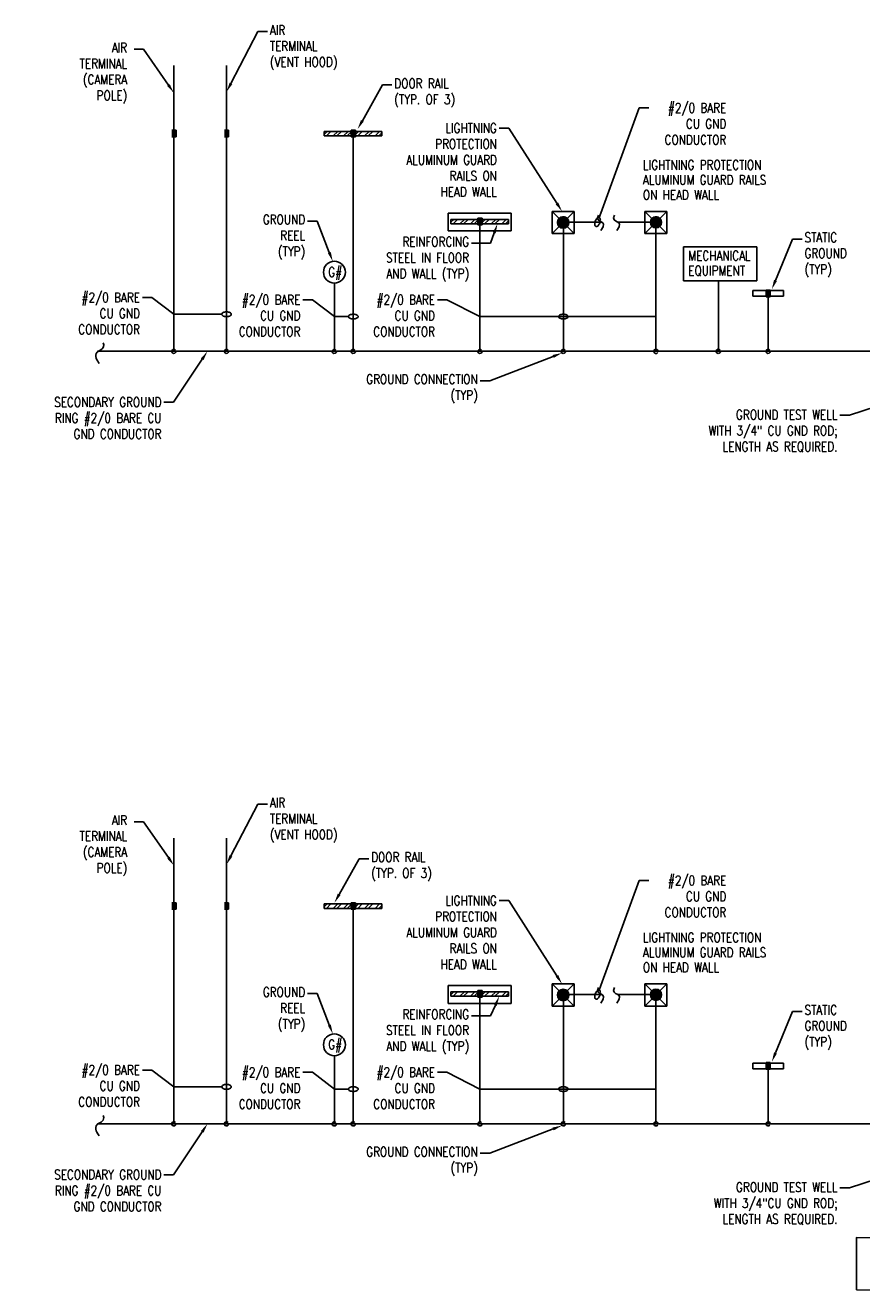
# Model space of a CAD drawing. Header units: inches. Extents: x 144.2 to 169.9, y 25.7 to 44.7.
# Tile 1 of 4: x 144.2 to 155.1, y 25.7 to 42.2. Entities that reach past the tile are written whole.
import ezdxf
from ezdxf import colors
from ezdxf.entities.mleader import LeaderData, LeaderLine
from ezdxf.math import Vec2, Vec3

# ---------------------------------------------------------------- set-up
doc = ezdxf.new("R2010")
doc.units = ezdxf.units.IN
doc.header["$MEASUREMENT"] = 0
doc.layers.add('E-ANNO-TEXT', color=2, linetype='Continuous')
doc.layers.add('E-DETL-GRPH', color=3, linetype='Continuous')
doc.styles.add('Annotative', font='romans.shx', dxfattribs={"width": 0.8, "height": 0.125})

# ---------------------------------------------------------------- blocks, each defined once
blk = doc.blocks.new('Loop_2')
at = {"color": 1}
blk.add_line((-0.5, 0), (-1, 0), dxfattribs=at)
blk.add_lwpolyline([(0, 0.25, 0.050817), (-0.2, 0.23, 0.064661), (-0.35, 0.18, 0.10407), (-0.47, 0.08, 0.175425), (-0.5, 0, 0.175425), (-0.47, -0.08, 0.10407), (-0.35, -0.18, 0.064661), (-0.2, -0.23, 0.050817), (0, -0.25, 0.050817), (0.2, -0.23, 0.064661), (0.35, -0.18, 0.10407), (0.47, -0.08, 0.175425), (0.5, 0, 0.175425), (0.47, 0.08, 0.10407), (0.35, 0.18, 0.064661), (0.2, 0.23, 0.050817)], format="xyb", close=True, dxfattribs=at)

msp = doc.modelspace()

# ---------------------------------------------------------------- hatches: boundary and pattern name
at = {"layer": 'E-DETL-GRPH', "lineweight": -3}
for points in [[(146.103, 40.785), (146.158, 40.785), (146.103, 40.872)], [(146.158, 40.785), (146.158, 40.872), (146.103, 40.872)], [(146.79, 40.785), (146.845, 40.785), (146.79, 40.872)], [(146.845, 40.785), (146.845, 40.872), (146.79, 40.872)], [(148.446, 40.785), (148.501, 40.785), (148.446, 40.872)], [(148.501, 40.785), (148.501, 40.872), (148.446, 40.872)], [(150.102, 39.636), (150.157, 39.636), (150.102, 39.722)], [(150.157, 39.636), (150.157, 39.722), (150.102, 39.722)], [(151.216, 39.59), (151.235, 39.593), (151.253, 39.6), (151.269, 39.612), (151.28, 39.628), (151.288, 39.646), (151.29, 39.665), (151.288, 39.684), (151.28, 39.702), (151.269, 39.718), (151.253, 39.73), (151.235, 39.737), (151.216, 39.74), (151.197, 39.737), (151.179, 39.73), (151.163, 39.718), (151.151, 39.702), (151.144, 39.684), (151.141, 39.665), (151.144, 39.646), (151.151, 39.628), (151.163, 39.612), (151.179, 39.6), (151.197, 39.593)], [(152.428, 39.594), (152.447, 39.597), (152.465, 39.604), (152.48, 39.616), (152.492, 39.631), (152.499, 39.648), (152.502, 39.667), (152.499, 39.686), (152.492, 39.704), (152.48, 39.719), (152.465, 39.731), (152.447, 39.738), (152.428, 39.741), (152.409, 39.738), (152.392, 39.731), (152.376, 39.719), (152.365, 39.704), (152.357, 39.686), (152.355, 39.667), (152.357, 39.648), (152.365, 39.631), (152.376, 39.616), (152.392, 39.604), (152.409, 39.597)], [(153.867, 38.694), (153.922, 38.694), (153.867, 38.781)], [(153.922, 38.694), (153.922, 38.781), (153.867, 38.781)], [(146.103, 30.688), (146.158, 30.688), (146.103, 30.775)], [(146.158, 30.688), (146.158, 30.775), (146.103, 30.775)], [(146.79, 30.688), (146.845, 30.688), (146.79, 30.775)], [(146.845, 30.688), (146.845, 30.775), (146.79, 30.775)], [(148.446, 30.688), (148.501, 30.688), (148.446, 30.775)], [(148.501, 30.688), (148.501, 30.775), (148.446, 30.775)], [(150.102, 29.539), (150.157, 29.539), (150.102, 29.626)], [(150.157, 29.539), (150.157, 29.626), (150.102, 29.626)], [(151.216, 29.494), (151.235, 29.496), (151.253, 29.504), (151.269, 29.516), (151.28, 29.531), (151.288, 29.549), (151.29, 29.568), (151.288, 29.588), (151.28, 29.606), (151.269, 29.621), (151.253, 29.633), (151.235, 29.64), (151.216, 29.643), (151.197, 29.64), (151.179, 29.633), (151.163, 29.621), (151.151, 29.606), (151.144, 29.588), (151.141, 29.568), (151.144, 29.549), (151.151, 29.531), (151.163, 29.516), (151.179, 29.504), (151.197, 29.496)], [(152.428, 29.497), (152.447, 29.5), (152.465, 29.507), (152.48, 29.519), (152.492, 29.534), (152.499, 29.552), (152.502, 29.571), (152.499, 29.59), (152.492, 29.608), (152.48, 29.623), (152.465, 29.634), (152.447, 29.642), (152.428, 29.644), (152.409, 29.642), (152.392, 29.634), (152.376, 29.623), (152.365, 29.608), (152.357, 29.59), (152.355, 29.571), (152.357, 29.552), (152.365, 29.534), (152.376, 29.519), (152.392, 29.507), (152.409, 29.5)], [(153.867, 28.598), (153.922, 28.598), (153.867, 28.684)], [(153.922, 28.598), (153.922, 28.684), (153.867, 28.684)]]:
    msp.add_hatch(color=8, dxfattribs=at).paths.add_polyline_path(points, flags=0)

# ---------------------------------------------------------------- linework, layer by layer
for p, q in [((146.13, 41.715), (146.13, 37.981)), ((146.13, 40.797), (146.13, 41.715)), ((146.818, 41.715), (146.818, 37.981)), ((146.158, 40.872), (146.103, 40.872)), ((146.158, 40.785), (146.158, 40.872)), ((146.845, 40.872), (146.79, 40.872)), ((146.845, 40.785), (146.845, 40.872)), ((148.094, 40.817), (148.132, 40.855)), ((148.847, 40.855), (148.094, 40.855)), ((148.094, 40.855), (148.094, 40.797)), ((148.122, 40.797), (148.181, 40.855)), ((148.211, 40.797), (148.27, 40.855)), ((148.259, 40.797), (148.318, 40.855)), ((148.347, 40.797), (148.406, 40.855)), ((148.396, 40.797), (148.455, 40.855)), ((148.501, 40.872), (148.446, 40.872)), ((148.446, 40.872), (148.446, 40.785)), ((148.484, 40.797), (148.543, 40.855)), ((148.501, 40.785), (148.501, 40.872)), ((148.532, 40.797), (148.591, 40.855)), ((148.621, 40.797), (148.68, 40.855)), ((148.67, 40.797), (148.728, 40.855)), ((148.758, 40.797), (148.817, 40.855)), ((148.847, 40.797), (148.847, 40.855)), ((146.103, 40.785), (146.158, 40.785)), ((146.79, 40.785), (146.845, 40.785)), ((148.094, 40.797), (148.847, 40.797)), ((148.446, 40.785), (148.501, 40.785)), ((148.474, 40.797), (148.474, 37.981)), ((148.806, 40.797), (148.847, 40.837)), ((149.713, 39.554), (149.713, 39.788)), ((149.713, 39.788), (150.535, 39.788)), ((149.749, 39.667), (149.788, 39.706)), ((150.503, 39.706), (149.749, 39.706)), ((149.749, 39.706), (149.749, 39.647)), ((149.778, 39.647), (149.836, 39.706)), ((149.866, 39.647), (149.925, 39.706)), ((149.914, 39.647), (149.973, 39.706)), ((150.003, 39.647), (150.062, 39.706)), ((150.051, 39.647), (150.11, 39.706)), ((150.157, 39.722), (150.102, 39.722)), ((150.102, 39.722), (150.102, 39.636)), ((150.139, 39.647), (150.198, 39.706)), ((150.157, 39.636), (150.157, 39.722)), ((150.188, 39.647), (150.247, 39.706)), ((150.277, 39.647), (150.335, 39.706)), ((150.325, 39.647), (150.383, 39.706)), ((150.413, 39.647), (150.473, 39.706)), ((150.503, 39.647), (150.503, 39.706)), ((150.535, 39.788), (150.535, 39.554)), ((151.071, 39.81), (151.361, 39.81)), ((151.071, 39.52), (151.071, 39.81)), ((151.071, 39.81), (151.361, 39.52)), ((151.361, 39.81), (151.071, 39.52)), ((151.361, 39.81), (151.361, 39.52)), ((152.281, 39.81), (152.571, 39.81)), ((152.281, 39.52), (152.281, 39.81)), ((152.281, 39.81), (152.571, 39.52)), ((152.571, 39.81), (152.281, 39.52)), ((152.571, 39.81), (152.571, 39.52)), ((150.535, 39.554), (149.713, 39.554)), ((149.749, 39.647), (150.503, 39.647)), ((150.102, 39.636), (150.157, 39.636)), ((150.129, 39.647), (150.129, 37.981)), ((150.462, 39.647), (150.503, 39.687)), ((151.218, 39.667), (151.218, 37.981)), ((151.287, 39.671), (151.716, 39.671)), ((151.927, 39.671), (152.36, 39.671)), ((152.428, 39.667), (152.428, 37.981)), ((151.361, 39.52), (151.071, 39.52)), ((152.571, 39.52), (152.281, 39.52)), ((152.787, 38.901), (152.787, 39.345)), ((152.787, 39.345), (153.746, 39.345)), ((153.746, 39.345), (153.746, 38.901)), ((148.227, 38.871), (148.227, 37.981)), ((153.746, 38.901), (152.787, 38.901)), ((153.244, 37.981), (153.244, 38.901)), ((153.695, 38.775), (153.695, 38.702)), ((154.095, 38.775), (153.695, 38.775)), ((153.695, 38.702), (154.095, 38.702)), ((153.922, 38.781), (153.867, 38.781)), ((153.867, 38.781), (153.867, 38.694)), ((153.895, 38.775), (153.895, 37.981)), ((153.922, 38.694), (153.922, 38.781)), ((154.095, 38.702), (154.095, 38.775)), ((153.867, 38.694), (153.922, 38.694)), ((145.132, 37.981), (169.723, 37.981)), ((146.13, 31.618), (146.13, 27.884)), ((146.818, 31.618), (146.818, 27.884)), ((146.158, 30.775), (146.103, 30.775)), ((146.158, 30.688), (146.158, 30.775)), ((146.845, 30.775), (146.79, 30.775)), ((146.845, 30.688), (146.845, 30.775)), ((148.501, 30.775), (148.446, 30.775)), ((148.446, 30.775), (148.446, 30.688)), ((148.501, 30.688), (148.501, 30.775)), ((146.103, 30.688), (146.158, 30.688)), ((146.79, 30.688), (146.845, 30.688)), ((148.094, 30.72), (148.132, 30.758)), ((148.847, 30.758), (148.094, 30.758)), ((148.094, 30.758), (148.094, 30.7)), ((148.094, 30.7), (148.847, 30.7)), ((148.122, 30.7), (148.181, 30.758)), ((148.211, 30.7), (148.27, 30.758)), ((148.259, 30.7), (148.318, 30.758)), ((148.347, 30.7), (148.406, 30.758)), ((148.396, 30.7), (148.455, 30.758)), ((148.446, 30.688), (148.501, 30.688)), ((148.474, 30.7), (148.474, 27.884)), ((148.484, 30.7), (148.543, 30.758)), ((148.532, 30.7), (148.591, 30.758)), ((148.621, 30.7), (148.68, 30.758)), ((148.67, 30.7), (148.728, 30.758)), ((148.758, 30.7), (148.817, 30.758)), ((148.806, 30.7), (148.847, 30.74)), ((148.847, 30.7), (148.847, 30.758)), ((149.713, 29.457), (149.713, 29.692)), ((149.713, 29.692), (150.535, 29.692)), ((149.749, 29.571), (149.788, 29.609)), ((150.503, 29.609), (149.749, 29.609)), ((149.749, 29.609), (149.749, 29.551)), ((149.778, 29.551), (149.836, 29.609)), ((149.866, 29.551), (149.925, 29.609)), ((149.914, 29.551), (149.973, 29.609)), ((150.003, 29.551), (150.062, 29.609)), ((150.051, 29.551), (150.11, 29.609)), ((150.157, 29.626), (150.102, 29.626)), ((150.102, 29.626), (150.102, 29.539)), ((150.139, 29.551), (150.198, 29.609)), ((150.157, 29.539), (150.157, 29.626)), ((150.188, 29.551), (150.247, 29.609)), ((150.277, 29.551), (150.335, 29.609)), ((150.325, 29.551), (150.383, 29.609)), ((150.413, 29.551), (150.473, 29.609)), ((150.503, 29.551), (150.503, 29.609)), ((150.535, 29.692), (150.535, 29.457)), ((151.071, 29.713), (151.361, 29.713)), ((151.071, 29.423), (151.071, 29.713)), ((151.071, 29.713), (151.361, 29.423)), ((151.361, 29.713), (151.071, 29.423)), ((151.361, 29.713), (151.361, 29.423)), ((152.281, 29.713), (152.571, 29.713)), ((152.281, 29.423), (152.281, 29.713)), ((152.281, 29.713), (152.571, 29.423)), ((152.571, 29.713), (152.281, 29.423)), ((152.571, 29.713), (152.571, 29.423)), ((150.535, 29.457), (149.713, 29.457)), ((149.749, 29.551), (150.503, 29.551)), ((150.102, 29.539), (150.157, 29.539)), ((150.129, 29.551), (150.129, 27.884)), ((150.462, 29.551), (150.503, 29.591)), ((151.218, 29.571), (151.218, 27.884)), ((151.287, 29.574), (151.716, 29.574)), ((151.927, 29.574), (152.36, 29.574)), ((152.428, 29.571), (152.428, 27.884)), ((151.361, 29.423), (151.071, 29.423)), ((152.571, 29.423), (152.281, 29.423)), ((148.227, 28.775), (148.227, 27.884)), ((153.695, 28.678), (153.695, 28.605)), ((154.095, 28.678), (153.695, 28.678)), ((153.922, 28.684), (153.867, 28.684)), ((153.867, 28.684), (153.867, 28.598)), ((153.895, 28.678), (153.895, 27.884)), ((153.922, 28.598), (153.922, 28.684)), ((154.095, 28.605), (154.095, 28.678)), ((153.695, 28.605), (154.095, 28.605)), ((153.867, 28.598), (153.922, 28.598)), ((145.132, 27.884), (169.74, 27.884))]:
    msp.add_line(p, q, dxfattribs=at)
msp.add_lwpolyline([(155.047, 25.717), (159.398, 25.704), (159.398, 26.384), (155.047, 26.397)], close=True, dxfattribs=at)
for centre, radius in [((151.216, 39.665), 0.0746), ((152.428, 39.667), 0.0734), ((148.227, 39.015), 0.143), ((151.216, 29.568), 0.0746), ((152.428, 29.571), 0.0734), ((148.227, 28.918), 0.143)]:
    msp.add_circle(centre, radius, dxfattribs=at)
for centre, radius, start, end in [((146.13, 37.981), 0.0277, 162.9099, 359.5977), ((146.818, 37.981), 0.0277, 162.9099, 359.5977), ((148.226, 37.981), 0.0277, 162.9099, 359.5977), ((148.474, 37.981), 0.0277, 162.9099, 359.5977), ((150.129, 37.981), 0.0277, 162.9099, 359.5977), ((151.218, 37.981), 0.0277, 162.9099, 359.5977), ((152.428, 37.981), 0.0274, 0.5285, 198.9763), ((153.243, 37.981), 0.0277, 162.9099, 359.2731), ((153.894, 37.981), 0.0277, 162.9099, 359.2731), ((146.13, 27.884), 0.0277, 162.9099, 359.5977), ((146.818, 27.884), 0.0277, 162.9099, 359.5977), ((148.226, 27.884), 0.0277, 162.9099, 359.5977), ((148.474, 27.884), 0.0277, 162.9099, 359.5977), ((150.129, 27.884), 0.0277, 162.9099, 359.5977), ((151.218, 27.884), 0.0277, 162.9099, 359.5977), ((152.428, 27.884), 0.0274, 0.5285, 198.9763), ((153.895, 27.884), 0.0274, 0.5285, 198.9763)]:
    msp.add_arc(centre, radius, start, end, dxfattribs=at)
for points in [[(151.28, 39.701), (151.25, 39.758), (151.166, 39.75), (151.152, 39.686)], [(151.677, 39.762), (151.619, 39.638), (151.821, 39.72), (151.71, 39.56)], [(151.885, 39.762), (151.827, 39.638), (152.029, 39.72), (151.918, 39.56)], [(152.49, 39.701), (152.46, 39.759), (152.377, 39.749), (152.362, 39.686)], [(151.152, 39.656), (151.166, 39.592), (151.25, 39.584), (151.28, 39.641)], [(152.362, 39.656), (152.377, 39.593), (152.46, 39.583), (152.49, 39.641)], [(145.208, 38.09), (145.233, 38.017), (145.175, 38.004), (145.126, 37.972)], [(145.126, 37.972), (145.082, 37.922), (145.135, 37.855), (145.152, 37.822)], [(146.152, 37.997), (146.138, 38.015), (146.112, 38.01), (146.104, 37.989)], [(146.84, 37.997), (146.825, 38.015), (146.8, 38.01), (146.791, 37.989)], [(148.248, 37.997), (148.234, 38.015), (148.208, 38.01), (148.2, 37.989)], [(148.496, 37.997), (148.481, 38.015), (148.456, 38.01), (148.447, 37.989)], [(150.151, 37.997), (150.137, 38.015), (150.111, 38.01), (150.103, 37.989)], [(151.24, 37.997), (151.226, 38.015), (151.2, 38.01), (151.192, 37.989)], [(152.403, 37.972), (152.409, 37.951), (152.436, 37.946), (152.451, 37.964)], [(153.265, 37.997), (153.25, 38.016), (153.225, 38.01), (153.216, 37.989)], [(153.916, 37.997), (153.901, 38.016), (153.876, 38.01), (153.867, 37.989)], [(151.28, 29.604), (151.25, 29.661), (151.166, 29.653), (151.152, 29.589)], [(151.677, 29.665), (151.619, 29.542), (151.821, 29.623), (151.71, 29.463)], [(151.885, 29.665), (151.827, 29.542), (152.029, 29.623), (151.918, 29.463)], [(152.49, 29.604), (152.46, 29.662), (152.377, 29.652), (152.362, 29.589)], [(151.152, 29.559), (151.166, 29.495), (151.25, 29.487), (151.28, 29.544)], [(152.362, 29.559), (152.377, 29.496), (152.46, 29.486), (152.49, 29.544)], [(145.208, 27.993), (145.233, 27.92), (145.175, 27.908), (145.126, 27.876)], [(145.126, 27.876), (145.082, 27.825), (145.135, 27.758), (145.152, 27.726)], [(146.152, 27.9), (146.138, 27.919), (146.112, 27.913), (146.104, 27.892)], [(146.84, 27.9), (146.825, 27.919), (146.8, 27.913), (146.791, 27.892)], [(148.248, 27.9), (148.234, 27.919), (148.208, 27.913), (148.2, 27.892)], [(148.496, 27.9), (148.481, 27.919), (148.456, 27.913), (148.447, 27.892)], [(150.151, 27.9), (150.137, 27.919), (150.111, 27.913), (150.103, 27.892)], [(151.24, 27.9), (151.226, 27.919), (151.2, 27.913), (151.192, 27.892)], [(152.403, 27.875), (152.409, 27.855), (152.436, 27.85), (152.451, 27.867)], [(153.869, 27.875), (153.875, 27.855), (153.903, 27.85), (153.917, 27.867)]]:
    msp.add_open_spline(points, degree=3, dxfattribs=at)

# ---------------------------------------------------------------- texts
at = {"layer": 'E-ANNO-TEXT', "lineweight": -3, "char_height": 0.125, "attachment_point": 1, "line_spacing_factor": 0.938532, "style": 'Annotative'}
for s, insert, width in [('LIGHTNING PROTECTION\\PALUMINUM GUARD RAILS\\PON HEAD WALL', (152.258, 40.48), 1.82506), ('MECHANICAL\\PEQUIPMENT', (152.85, 39.294), 0.90125), ('G#', (148.148, 39.08), 0.2385), ('LIGHTNING PROTECTION\\PALUMINUM GUARD RAILS\\PON HEAD WALL', (152.258, 30.383), 1.82506), ('G#', (148.148, 28.984), 0.2385)]:
    msp.add_mtext(s, dxfattribs=dict(at, insert=insert, width=width))

# ---------------------------------------------------------------- leaders
at = {"layer": 'E-ANNO-TEXT', "lineweight": -3}
ml = msp.add_multileader_mtext('Standard', dxfattribs=at)
ml.set_content('AIR \\PTERMINAL \\P(VENT HOOD)', color=256, style='Annotative')
ml.set_leader_properties(color=1, linetype='ByLayer', lineweight=-1)
ml.build(insert=Vec2(0, 0))
ml.multileader.update_dxf_attribs({"text_right_attachment_type": 3, "dogleg_length": 0.125, "arrow_head_size": 0.125})
ctx = ml.context
ctx.base_point, ctx.char_height, ctx.arrow_head_size, ctx.landing_gap_size, ctx.plane_origin = Vec3(147.353, 42.159), 0.125, 0.125, 0.0312, Vec3(147.409, 41.93)
ctx.right_attachment = 3
notes = []
notes.append((ctx, [(0, (1, 1, 0), (147.228, 42.159), (1, 0), 0.125, [(0, [(146.818, 41.372)], 0, [])])]))
ctx.mtext.insert, ctx.mtext.width, ctx.mtext.flow_direction = Vec3(147.384, 42.242), 0.98696, 5
ml = msp.add_multileader_mtext('Standard', dxfattribs=at)
ml.set_content('AIR TERMINAL\\P (CAMERA POLE)', color=256, style='Annotative')
ml.set_leader_properties(color=1, linetype='ByLayer', lineweight=-1)
ml.build(insert=Vec2(0, 0))
ml.multileader.update_dxf_attribs({"text_left_attachment_type": 3, "dogleg_length": 0.125, "arrow_head_size": 0.125})
ctx = ml.context
ctx.base_point, ctx.char_height, ctx.arrow_head_size, ctx.landing_gap_size, ctx.plane_origin = Vec3(144.691, 41.257), 0.125, 0.125, 0.09, Vec3(145.539, 41.93)
ctx.left_attachment, ctx.text_align_type = 3, 2
notes.append((ctx, [(0, (1, 1, 0), (145.735, 41.93), (-1, 0), 0.125, [(0, [(146.13, 41.358)], 0, [])])]))
ctx.mtext.insert, ctx.mtext.width, ctx.mtext.alignment, ctx.mtext.flow_direction = Vec3(145.52, 42.013), 0.73935, 3, 5
ml = msp.add_multileader_mtext('Standard', dxfattribs=at)
ml.set_content('DOOR RAIL\\P(TYP. OF 3)', color=256, style='Annotative')
ml.set_leader_properties(color=1, lineweight=-1)
ml.build(insert=Vec2(0, 0))
ml.multileader.update_dxf_attribs({"text_right_attachment_type": 3, "dogleg_length": 0.125, "arrow_head_size": 0.125})
ctx = ml.context
ctx.base_point, ctx.char_height, ctx.arrow_head_size, ctx.landing_gap_size, ctx.plane_origin = Vec3(148.979, 41.462), 0.125, 0.125, 0.0312, Vec3(149.065, 41.455)
ctx.right_attachment = 3
notes.append((ctx, [(0, (1, 1, 0), (148.854, 41.462), (1, 0), 0.125, [(0, [(148.531, 40.886)], 0, [])])]))
ctx.mtext.insert, ctx.mtext.width, ctx.mtext.flow_direction = Vec3(149.01, 41.545), 0.91077, 5
ml = msp.add_multileader_mtext('Standard', dxfattribs=at)
ml.set_content('#2/0 BARE\\P CU GND\\P CONDUCTOR', color=256, style='Annotative')
ml.set_leader_properties(color=1, lineweight=-1)
ml.set_arrow_properties(name='Loop_2')
ml.build(insert=Vec2(0, 0))
ml.multileader.update_dxf_attribs({"dogleg_length": 0.125, "arrow_head_size": 0.125})
ctx = ml.context
ctx.base_point, ctx.char_height, ctx.arrow_head_size, ctx.landing_gap_size, ctx.plane_origin = Vec3(152.335, 41.162), 0.125, 0.125, 0.0312, Vec3(152.151, 40.492)
ctx.text_align_type = 2
notes.append((ctx, [(0, (1, 1, 0), (152.21, 41.162), (1, 0), 0.125, [(0, [(151.665, 39.671)], 0, [])])]))
ctx.mtext.insert, ctx.mtext.width, ctx.mtext.alignment, ctx.mtext.flow_direction = Vec3(153.347, 41.225), 0.9822, 3, 5
ml = msp.add_multileader_mtext('Standard', dxfattribs=at)
ml.set_content('LIGHTNING \\PPROTECTION\\PALUMINUM GUARD\\P RAILS ON\\PHEAD WALL', color=256, style='Annotative')
ml.set_leader_properties(color=1, linetype='ByLayer', lineweight=-1)
ml.build(insert=Vec2(0, 0))
ml.multileader.update_dxf_attribs({"dogleg_length": 0.125, "arrow_head_size": 0.125})
ctx = ml.context
ctx.base_point, ctx.char_height, ctx.arrow_head_size, ctx.landing_gap_size, ctx.plane_origin = Vec3(149, 40.899), 0.125, 0.125, 0.0312, Vec3(149.411, 40.284)
ctx.text_align_type = 2
notes.append((ctx, [(0, (1, 1, 0), (150.506, 40.899), (-1, 0), 0.125, [(0, [(151.201, 39.81)], 0, [])])]))
ctx.mtext.insert, ctx.mtext.width, ctx.mtext.alignment, ctx.mtext.flow_direction = Vec3(150.35, 40.962), 1.32506, 3, 5
ml = msp.add_multileader_mtext('Standard', dxfattribs=at)
ml.set_content('GROUND \\PREEL\\P(TYP)', color=256, style='Annotative')
ml.set_leader_properties(color=1, linetype='ByLayer', lineweight=-1)
ml.build(insert=Vec2(0, 0))
ml.multileader.update_dxf_attribs({"dogleg_length": 0.125, "arrow_head_size": 0.125})
ctx = ml.context
ctx.base_point, ctx.char_height, ctx.arrow_head_size, ctx.landing_gap_size, ctx.plane_origin = Vec3(147.228, 39.682), 0.125, 0.125, 0.0312, Vec3(148.06, 39.447)
ctx.text_align_type = 2
notes.append((ctx, [(0, (1, 1, 0), (148.001, 39.682), (-1, 0), 0.125, [(0, [(148.206, 39.156)], 0, [])])]))
ctx.mtext.insert, ctx.mtext.width, ctx.mtext.alignment, ctx.mtext.flow_direction = Vec3(147.845, 39.766), 0.60125, 3, 5
ml = msp.add_multileader_mtext('Standard', dxfattribs=at)
ml.set_content('REINFORCING\\PSTEEL IN FLOOR\\PAND WALL (TYP)', color=256, style='Annotative')
ml.set_leader_properties(color=1, linetype='ByLayer', lineweight=-1)
ml.build(insert=Vec2(0, 0))
ml.multileader.update_dxf_attribs({"dogleg_length": 0.25, "arrow_head_size": 0.125})
ctx = ml.context
ctx.base_point, ctx.char_height, ctx.arrow_head_size, ctx.landing_gap_size, ctx.plane_origin = Vec3(148.731, 39.393), 0.125, 0.125, 0.0312, Vec3(149.552, 39.276)
ctx.text_align_type = 2
notes.append((ctx, [(0, (1, 1, 0), (150.267, 39.393), (-1, 0), 0.25, [(0, [(150.357, 39.647)], 0, [])])]))
ctx.mtext.insert, ctx.mtext.width, ctx.mtext.alignment, ctx.mtext.flow_direction = Vec3(149.986, 39.476), 1.23935, 3, 5
ml = msp.add_multileader_mtext('Standard', dxfattribs=at)
ml.set_content('STATIC\\PGROUND\\P(TYP)', color=256, style='Annotative')
ml.set_leader_properties(color=1, lineweight=-1)
ml.build(insert=Vec2(0, 0))
ml.multileader.update_dxf_attribs({"dogleg_length": 0.125, "arrow_head_size": 0.125})
ctx = ml.context
ctx.base_point, ctx.char_height, ctx.arrow_head_size, ctx.landing_gap_size, ctx.plane_origin = Vec3(154.338, 39.449), 0.125, 0.125, 0.0312, Vec3(154.213, 39.449)
notes.append((ctx, [(0, (1, 1, 0), (154.213, 39.449), (1, 0), 0.125, [(0, [(153.942, 38.792)], 0, [])])]))
ctx.mtext.insert, ctx.mtext.width, ctx.mtext.flow_direction = Vec3(154.369, 39.533), 0.60125, 5
ml = msp.add_multileader_mtext('Standard', dxfattribs=at)
ml.set_content('\\A1;#2/0 BARE CU GND CONDUCTOR', color=256, style='Annotative')
ml.set_leader_properties(color=1, lineweight=-1)
ml.set_arrow_properties(name='Loop_2')
ml.build(insert=Vec2(0, 0))
ml.multileader.update_dxf_attribs({"dogleg_length": 0.125, "arrow_head_size": 0.125})
ctx = ml.context
ctx.base_point, ctx.char_height, ctx.arrow_head_size, ctx.landing_gap_size, ctx.plane_origin = Vec3(144.789, 38.685), 0.125, 0.125, 0.0312, Vec3(145.17, 37.627)
ctx.text_align_type = 2
notes.append((ctx, [(0, (1, 1, 0), (145.843, 38.685), (-1, 0), 0.125, [(0, [(146.818, 38.465), (146.13, 38.465)], 0, [])])]))
ctx.mtext.insert, ctx.mtext.width, ctx.mtext.alignment, ctx.mtext.flow_direction = Vec3(145.687, 38.747), 0.8822, 3, 5
ml = msp.add_multileader_mtext('Standard', dxfattribs=at)
ml.set_content('\\A1;#2/0 BARE CU GND CONDUCTOR', color=256, style='Annotative')
ml.set_leader_properties(color=1, lineweight=-1)
ml.set_arrow_properties(name='Loop_2')
ml.build(insert=Vec2(0, 0))
ml.multileader.update_dxf_attribs({"dogleg_length": 0.125, "arrow_head_size": 0.125})
ctx = ml.context
ctx.base_point, ctx.char_height, ctx.arrow_head_size, ctx.landing_gap_size, ctx.plane_origin = Vec3(146.886, 38.655), 0.125, 0.125, 0.0312, Vec3(147.267, 37.597)
ctx.text_align_type = 2
notes.append((ctx, [(0, (1, 1, 0), (147.94, 38.655), (-1, 0), 0.125, [(0, [(148.474, 38.435), (148.227, 38.435)], 0, [])])]))
ctx.mtext.insert, ctx.mtext.width, ctx.mtext.alignment, ctx.mtext.flow_direction = Vec3(147.783, 38.718), 0.8822, 3, 5
ml = msp.add_multileader_mtext('Standard', dxfattribs=at)
ml.set_content('\\A1;#2/0 BARE CU GND CONDUCTOR', color=256, style='Annotative')
ml.set_leader_properties(color=1, lineweight=-1)
ml.set_arrow_properties(name='Loop_2')
ml.build(insert=Vec2(0, 0))
ml.multileader.update_dxf_attribs({"dogleg_length": 0.125, "arrow_head_size": 0.125})
ctx = ml.context
ctx.base_point, ctx.char_height, ctx.arrow_head_size, ctx.landing_gap_size, ctx.plane_origin = Vec3(148.643, 38.655), 0.125, 0.125, 0.0312, Vec3(149.024, 37.597)
ctx.text_align_type = 2
notes.append((ctx, [(0, (1, 1, 0), (149.698, 38.655), (-1, 0), 0.125, [(0, [(151.218, 38.435), (152.428, 38.435), (150.127, 38.435)], 0, [])])]))
ctx.mtext.insert, ctx.mtext.width, ctx.mtext.alignment, ctx.mtext.flow_direction = Vec3(149.541, 38.718), 0.8822, 3, 5
ml = msp.add_multileader_mtext('Standard', dxfattribs=at)
ml.set_content('SECONDARY GROUND \\PRING #2/0 BARE CU \\PGND CONDUCTOR', color=256, style='Annotative')
ml.set_leader_properties(color=1, linetype='ByLayer', lineweight=-1)
ml.build(insert=Vec2(0, 0))
ml.multileader.update_dxf_attribs({"dogleg_length": 0.125, "arrow_head_size": 0.125})
ctx = ml.context
ctx.base_point, ctx.char_height, ctx.arrow_head_size, ctx.landing_gap_size, ctx.plane_origin = Vec3(144.356, 37.317), 0.125, 0.125, 0.0312, Vec3(146.376, 37.345)
ctx.text_align_type = 2
notes.append((ctx, [(0, (1, 1, 0), (146.125, 37.317), (-1, 0), 0.125, [(0, [(146.569, 37.981)], 0, [])])]))
ctx.mtext.insert, ctx.mtext.width, ctx.mtext.alignment, ctx.mtext.flow_direction = Vec3(145.968, 37.38), 1.75754, 3, 5
ml = msp.add_multileader_mtext('Standard', dxfattribs=at)
ml.set_content('GROUND CONNECTION\\P(TYP)', color=256, style='Annotative')
ml.set_leader_properties(color=1, linetype='ByLayer', lineweight=-1)
ml.build(insert=Vec2(0, 0))
ml.multileader.update_dxf_attribs({"dogleg_length": 0.125, "arrow_head_size": 0.125})
ctx = ml.context
ctx.base_point, ctx.char_height, ctx.arrow_head_size, ctx.landing_gap_size, ctx.plane_origin = Vec3(148.459, 37.596), 0.125, 0.125, 0.0312, Vec3(150.373, 37.596)
ctx.text_align_type = 2
notes.append((ctx, [(0, (1, 1, 0), (150.256, 37.596), (-1, 0), 0.125, [(0, [(151.201, 37.959)], 0, [])])]))
ctx.mtext.insert, ctx.mtext.width, ctx.mtext.alignment, ctx.mtext.flow_direction = Vec3(150.1, 37.679), 1.62506, 3, 5
ml = msp.add_multileader_mtext('Standard', dxfattribs=at)
ml.set_content('GROUND TEST WELL\\P WITH 3/4" CU GND ROD; \\PLENGTH AS REQUIRED.', color=256, style='Annotative')
ml.set_leader_properties(color=1, lineweight=-1)
ml.build(insert=Vec2(0, 0))
ml.multileader.update_dxf_attribs({"dogleg_length": 0.125, "arrow_head_size": 0.125})
ctx = ml.context
ctx.base_point, ctx.char_height, ctx.arrow_head_size, ctx.landing_gap_size, ctx.plane_origin = Vec3(152.729, 37.147), 0.125, 0.125, 0.0312, Vec3(154.712, 37.46)
ctx.text_align_type = 2
notes.append((ctx, [(0, (1, 1, 0), (154.955, 37.147), (-1, 0), 0.125, [(2, [(155.371, 37.887), (157.437, 37.945)], 0, [])])]))
ctx.mtext.insert, ctx.mtext.width, ctx.mtext.alignment, ctx.mtext.flow_direction = Vec3(154.798, 37.215), 2.37837, 3, 5
ml = msp.add_multileader_mtext('Standard', dxfattribs=at)
ml.set_content('AIR \\PTERMINAL \\P(VENT HOOD)', color=256, style='Annotative')
ml.set_leader_properties(color=1, linetype='ByLayer', lineweight=-1)
ml.build(insert=Vec2(0, 0))
ml.multileader.update_dxf_attribs({"text_right_attachment_type": 3, "dogleg_length": 0.125, "arrow_head_size": 0.125})
ctx = ml.context
ctx.base_point, ctx.char_height, ctx.arrow_head_size, ctx.landing_gap_size, ctx.plane_origin = Vec3(147.353, 32.062), 0.125, 0.125, 0.0312, Vec3(147.409, 31.833)
ctx.right_attachment = 3
notes.append((ctx, [(0, (1, 1, 0), (147.228, 32.062), (1, 0), 0.125, [(0, [(146.818, 31.275)], 0, [])])]))
ctx.mtext.insert, ctx.mtext.width, ctx.mtext.flow_direction = Vec3(147.384, 32.145), 0.98696, 5
ml = msp.add_multileader_mtext('Standard', dxfattribs=at)
ml.set_content('AIR TERMINAL\\P (CAMERA POLE)', color=256, style='Annotative')
ml.set_leader_properties(color=1, linetype='ByLayer', lineweight=-1)
ml.build(insert=Vec2(0, 0))
ml.multileader.update_dxf_attribs({"text_left_attachment_type": 3, "dogleg_length": 0.125, "arrow_head_size": 0.125})
ctx = ml.context
ctx.base_point, ctx.char_height, ctx.arrow_head_size, ctx.landing_gap_size, ctx.plane_origin = Vec3(144.691, 31.16), 0.125, 0.125, 0.09, Vec3(145.539, 31.833)
ctx.left_attachment, ctx.text_align_type = 3, 2
notes.append((ctx, [(0, (1, 1, 0), (145.735, 31.833), (-1, 0), 0.125, [(0, [(146.13, 31.262)], 0, [])])]))
ctx.mtext.insert, ctx.mtext.width, ctx.mtext.alignment, ctx.mtext.flow_direction = Vec3(145.52, 31.916), 0.73935, 3, 5
ml = msp.add_multileader_mtext('Standard', dxfattribs=at)
ml.set_content('DOOR RAIL\\P(TYP. OF 3)', color=256, style='Annotative')
ml.set_leader_properties(color=1, lineweight=-1)
ml.build(insert=Vec2(0, 0))
ml.multileader.update_dxf_attribs({"text_right_attachment_type": 3, "dogleg_length": 0.125, "arrow_head_size": 0.125})
ctx = ml.context
ctx.base_point, ctx.char_height, ctx.arrow_head_size, ctx.landing_gap_size, ctx.plane_origin = Vec3(148.676, 31.35), 0.125, 0.125, 0.0312, Vec3(148.762, 31.343)
ctx.right_attachment = 3
notes.append((ctx, [(0, (1, 1, 0), (148.551, 31.35), (1, 0), 0.125, [(0, [(148.228, 30.774)], 0, [])])]))
ctx.mtext.insert, ctx.mtext.width, ctx.mtext.flow_direction = Vec3(148.707, 31.433), 0.91077, 5
ml = msp.add_multileader_mtext('Standard', dxfattribs=at)
ml.set_content('#2/0 BARE\\P CU GND\\P CONDUCTOR', color=256, style='Annotative')
ml.set_leader_properties(color=1, lineweight=-1)
ml.set_arrow_properties(name='Loop_2')
ml.build(insert=Vec2(0, 0))
ml.multileader.update_dxf_attribs({"dogleg_length": 0.125, "arrow_head_size": 0.125})
ctx = ml.context
ctx.base_point, ctx.char_height, ctx.arrow_head_size, ctx.landing_gap_size, ctx.plane_origin = Vec3(152.335, 31.065), 0.125, 0.125, 0.0312, Vec3(152.151, 30.395)
ctx.text_align_type = 2
notes.append((ctx, [(0, (1, 1, 0), (152.21, 31.065), (1, 0), 0.125, [(0, [(151.665, 29.574)], 0, [])])]))
ctx.mtext.insert, ctx.mtext.width, ctx.mtext.alignment, ctx.mtext.flow_direction = Vec3(153.347, 31.128), 0.9822, 3, 5
ml = msp.add_multileader_mtext('Standard', dxfattribs=at)
ml.set_content('LIGHTNING \\PPROTECTION\\PALUMINUM GUARD\\P RAILS ON\\PHEAD WALL', color=256, style='Annotative')
ml.set_leader_properties(color=1, linetype='ByLayer', lineweight=-1)
ml.build(insert=Vec2(0, 0))
ml.multileader.update_dxf_attribs({"dogleg_length": 0.125, "arrow_head_size": 0.125})
ctx = ml.context
ctx.base_point, ctx.char_height, ctx.arrow_head_size, ctx.landing_gap_size, ctx.plane_origin = Vec3(149, 30.803), 0.125, 0.125, 0.0312, Vec3(149.411, 30.187)
ctx.text_align_type = 2
notes.append((ctx, [(0, (1, 1, 0), (150.506, 30.803), (-1, 0), 0.125, [(0, [(151.201, 29.713)], 0, [])])]))
ctx.mtext.insert, ctx.mtext.width, ctx.mtext.alignment, ctx.mtext.flow_direction = Vec3(150.35, 30.865), 1.32506, 3, 5
ml = msp.add_multileader_mtext('Standard', dxfattribs=at)
ml.set_content('GROUND \\PREEL\\P(TYP)', color=256, style='Annotative')
ml.set_leader_properties(color=1, linetype='ByLayer', lineweight=-1)
ml.build(insert=Vec2(0, 0))
ml.multileader.update_dxf_attribs({"dogleg_length": 0.125, "arrow_head_size": 0.125})
ctx = ml.context
ctx.base_point, ctx.char_height, ctx.arrow_head_size, ctx.landing_gap_size, ctx.plane_origin = Vec3(147.228, 29.586), 0.125, 0.125, 0.0312, Vec3(148.06, 29.35)
ctx.text_align_type = 2
notes.append((ctx, [(0, (1, 1, 0), (148.001, 29.586), (-1, 0), 0.125, [(0, [(148.206, 29.06)], 0, [])])]))
ctx.mtext.insert, ctx.mtext.width, ctx.mtext.alignment, ctx.mtext.flow_direction = Vec3(147.845, 29.669), 0.60125, 3, 5
ml = msp.add_multileader_mtext('Standard', dxfattribs=at)
ml.set_content('REINFORCING\\PSTEEL IN FLOOR\\PAND WALL (TYP)', color=256, style='Annotative')
ml.set_leader_properties(color=1, linetype='ByLayer', lineweight=-1)
ml.build(insert=Vec2(0, 0))
ml.multileader.update_dxf_attribs({"dogleg_length": 0.25, "arrow_head_size": 0.125})
ctx = ml.context
ctx.base_point, ctx.char_height, ctx.arrow_head_size, ctx.landing_gap_size, ctx.plane_origin = Vec3(148.731, 29.296), 0.125, 0.125, 0.0312, Vec3(149.552, 29.179)
ctx.text_align_type = 2
notes.append((ctx, [(0, (1, 1, 0), (150.267, 29.296), (-1, 0), 0.25, [(0, [(150.381, 29.551)], 0, [])])]))
ctx.mtext.insert, ctx.mtext.width, ctx.mtext.alignment, ctx.mtext.flow_direction = Vec3(149.986, 29.379), 1.23935, 3, 5
ml = msp.add_multileader_mtext('Standard', dxfattribs=at)
ml.set_content('STATIC\\PGROUND\\P(TYP)', color=256, style='Annotative')
ml.set_leader_properties(color=1, lineweight=-1)
ml.build(insert=Vec2(0, 0))
ml.multileader.update_dxf_attribs({"dogleg_length": 0.125, "arrow_head_size": 0.125})
ctx = ml.context
ctx.base_point, ctx.char_height, ctx.arrow_head_size, ctx.landing_gap_size, ctx.plane_origin = Vec3(154.338, 29.353), 0.125, 0.125, 0.0312, Vec3(154.213, 29.353)
notes.append((ctx, [(0, (1, 1, 0), (154.213, 29.353), (1, 0), 0.125, [(0, [(153.942, 28.695)], 0, [])])]))
ctx.mtext.insert, ctx.mtext.width, ctx.mtext.flow_direction = Vec3(154.369, 29.436), 0.60125, 5
ml = msp.add_multileader_mtext('Standard', dxfattribs=at)
ml.set_content('\\A1;#2/0 BARE CU GND CONDUCTOR', color=256, style='Annotative')
ml.set_leader_properties(color=1, lineweight=-1)
ml.set_arrow_properties(name='Loop_2')
ml.build(insert=Vec2(0, 0))
ml.multileader.update_dxf_attribs({"dogleg_length": 0.125, "arrow_head_size": 0.125})
ctx = ml.context
ctx.base_point, ctx.char_height, ctx.arrow_head_size, ctx.landing_gap_size, ctx.plane_origin = Vec3(144.789, 28.588), 0.125, 0.125, 0.0312, Vec3(145.17, 27.53)
ctx.text_align_type = 2
notes.append((ctx, [(0, (1, 1, 0), (145.843, 28.588), (-1, 0), 0.125, [(0, [(146.818, 28.368), (146.13, 28.368)], 0, [])])]))
ctx.mtext.insert, ctx.mtext.width, ctx.mtext.alignment, ctx.mtext.flow_direction = Vec3(145.687, 28.651), 0.8822, 3, 5
ml = msp.add_multileader_mtext('Standard', dxfattribs=at)
ml.set_content('\\A1;#2/0 BARE CU GND CONDUCTOR', color=256, style='Annotative')
ml.set_leader_properties(color=1, lineweight=-1)
ml.set_arrow_properties(name='Loop_2')
ml.build(insert=Vec2(0, 0))
ml.multileader.update_dxf_attribs({"dogleg_length": 0.125, "arrow_head_size": 0.125})
ctx = ml.context
ctx.base_point, ctx.char_height, ctx.arrow_head_size, ctx.landing_gap_size, ctx.plane_origin = Vec3(146.886, 28.559), 0.125, 0.125, 0.0312, Vec3(147.267, 27.501)
ctx.text_align_type = 2
notes.append((ctx, [(0, (1, 1, 0), (147.94, 28.559), (-1, 0), 0.125, [(0, [(148.474, 28.339), (148.227, 28.339)], 0, [])])]))
ctx.mtext.insert, ctx.mtext.width, ctx.mtext.alignment, ctx.mtext.flow_direction = Vec3(147.783, 28.621), 0.8822, 3, 5
ml = msp.add_multileader_mtext('Standard', dxfattribs=at)
ml.set_content('\\A1;#2/0 BARE CU GND CONDUCTOR', color=256, style='Annotative')
ml.set_leader_properties(color=1, lineweight=-1)
ml.set_arrow_properties(name='Loop_2')
ml.build(insert=Vec2(0, 0))
ml.multileader.update_dxf_attribs({"dogleg_length": 0.125, "arrow_head_size": 0.125})
ctx = ml.context
ctx.base_point, ctx.char_height, ctx.arrow_head_size, ctx.landing_gap_size, ctx.plane_origin = Vec3(148.643, 28.559), 0.125, 0.125, 0.0312, Vec3(149.024, 27.501)
ctx.text_align_type = 2
notes.append((ctx, [(0, (1, 1, 0), (149.698, 28.559), (-1, 0), 0.125, [(0, [(151.218, 28.339), (152.428, 28.339), (150.127, 28.339)], 0, [])])]))
ctx.mtext.insert, ctx.mtext.width, ctx.mtext.alignment, ctx.mtext.flow_direction = Vec3(149.541, 28.621), 0.8822, 3, 5
ml = msp.add_multileader_mtext('Standard', dxfattribs=at)
ml.set_content('SECONDARY GROUND \\PRING #2/0 BARE CU \\PGND CONDUCTOR', color=256, style='Annotative')
ml.set_leader_properties(color=1, linetype='ByLayer', lineweight=-1)
ml.build(insert=Vec2(0, 0))
ml.multileader.update_dxf_attribs({"dogleg_length": 0.125, "arrow_head_size": 0.125})
ctx = ml.context
ctx.base_point, ctx.char_height, ctx.arrow_head_size, ctx.landing_gap_size, ctx.plane_origin = Vec3(144.356, 27.22), 0.125, 0.125, 0.0312, Vec3(146.376, 27.248)
ctx.text_align_type = 2
notes.append((ctx, [(0, (1, 1, 0), (146.125, 27.22), (-1, 0), 0.125, [(0, [(146.569, 27.884)], 0, [])])]))
ctx.mtext.insert, ctx.mtext.width, ctx.mtext.alignment, ctx.mtext.flow_direction = Vec3(145.968, 27.283), 1.77925, 3, 5
ml = msp.add_multileader_mtext('Standard', dxfattribs=at)
ml.set_content('GROUND CONNECTION\\P(TYP)', color=256, style='Annotative')
ml.set_leader_properties(color=1, linetype='ByLayer', lineweight=-1)
ml.build(insert=Vec2(0, 0))
ml.multileader.update_dxf_attribs({"dogleg_length": 0.125, "arrow_head_size": 0.125})
ctx = ml.context
ctx.base_point, ctx.char_height, ctx.arrow_head_size, ctx.landing_gap_size, ctx.plane_origin = Vec3(148.459, 27.499), 0.125, 0.125, 0.0312, Vec3(150.373, 27.499)
ctx.text_align_type = 2
notes.append((ctx, [(0, (1, 1, 0), (150.256, 27.499), (-1, 0), 0.125, [(0, [(151.201, 27.862)], 0, [])])]))
ctx.mtext.insert, ctx.mtext.width, ctx.mtext.alignment, ctx.mtext.flow_direction = Vec3(150.1, 27.582), 1.62506, 3, 5
ml = msp.add_multileader_mtext('Standard', dxfattribs=at)
ml.set_content('GROUND TEST WELL\\P WITH 3/4"CU GND ROD; \\PLENGTH AS REQUIRED.', color=256, style='Annotative')
ml.set_leader_properties(color=1, lineweight=-1)
ml.build(insert=Vec2(0, 0))
ml.multileader.update_dxf_attribs({"dogleg_length": 0.125, "arrow_head_size": 0.125})
ctx = ml.context
ctx.base_point, ctx.char_height, ctx.arrow_head_size, ctx.landing_gap_size, ctx.plane_origin = Vec3(152.829, 27.05), 0.125, 0.125, 0.0312, Vec3(154.712, 27.364)
ctx.text_align_type = 2
notes.append((ctx, [(0, (1, 1, 0), (154.955, 27.05), (-1, 0), 0.125, [(2, [(155.371, 27.79), (157.437, 27.849)], 0, [])])]))
ctx.mtext.insert, ctx.mtext.width, ctx.mtext.alignment, ctx.mtext.flow_direction = Vec3(154.798, 27.119), 1.93935, 3, 5
for ctx, leaders in notes:
    for number, flags, end, landing, length, lines in leaders:
        leader = LeaderData()
        leader.index, (leader.has_last_leader_line, leader.has_dogleg_vector, leader.attachment_direction) = number, flags
        leader.last_leader_point, leader.dogleg_vector, leader.dogleg_length = Vec3(end), Vec3(landing), length
        for number, points, colour, breaks in lines:
            line = LeaderLine()
            line.index, line.vertices, line.color, line.breaks = number, Vec3.list(points), colors.encode_raw_color(colour), breaks
            leader.lines.append(line)
        ctx.leaders.append(leader)

doc.saveas('drawing.dxf')
